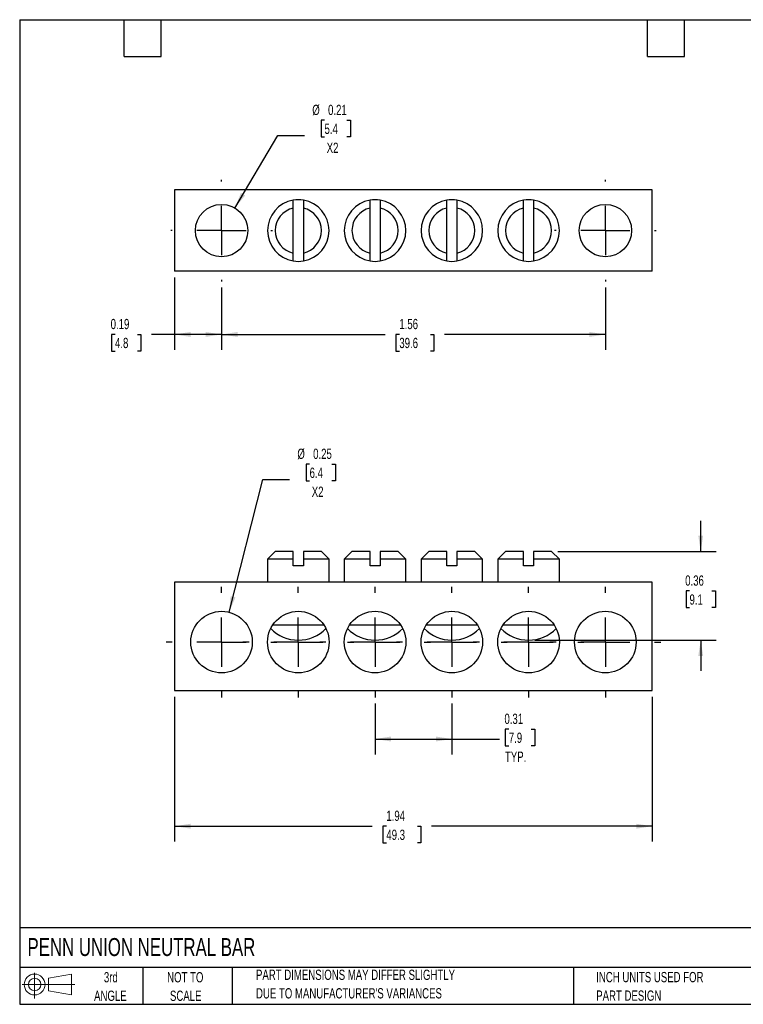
# Model space of a CAD drawing. Header units: inches. Extents: x 0.12 to 5.38, y 0.12 to 4.12.
# Tile 1 of 2: x 0.12 to 3.06, y 0.12 to 4.12. Entities that reach past the tile are written whole.
import ezdxf

# ---------------------------------------------------------------- set-up
doc = ezdxf.new("R2010")
doc.units = ezdxf.units.IN
doc.header["$LTSCALE"] = 0.5
doc.header["$MEASUREMENT"] = 0
doc.linetypes.add('CENTERX2', pattern=[0.8, 0.5, -0.1, 0.1, -0.1])
doc.layers.add('CENTER', color=40, linetype='CENTERX2')
doc.layers.add('SLD-DEFPOINTS', color=7, linetype='Continuous')
doc.layers.add('DIMENSIONS', color=140, linetype='Continuous', lineweight=25)
doc.layers.add('TEXT', color=140, linetype='Continuous', lineweight=25)
doc.styles.add('SLDTEXTSTYLE0', font='TXT', dxfattribs={"width": 0.7})
doc.dimstyles.new('SLDDIMSTYLE0', dxfattribs={"dimtxt": 0.04248, "dimasz": 0.065, "dimexe": 0, "dimexo": 0.0625, "dimgap": 0.01062, "dimtad": 0, "dimtih": 1, "dimtoh": 1, "dimrnd": 1e-09, "dimdsep": 46, "dimtxsty": 'SLDTEXTSTYLE0', "dimsah": 1, "dimcen": 0, "dimadec": 0, "dimazin": 2, "dimtfac": 1, "dimtofl": 0, "dimtmove": 0, "dimatfit": 3, "dimfxl": 0, "dimfrac": 2, "dimtolj": 1, "dimtzin": 12, "dimarcsym": 0})
doc.dimstyles.new('SLDDIMSTYLE1', dxfattribs={"dimtxt": 0.04248, "dimasz": 0.065, "dimexe": 0, "dimexo": 0.0625, "dimgap": 0.01062, "dimtad": 0, "dimtih": 1, "dimtoh": 1, "dimrnd": 1e-09, "dimdsep": 46, "dimtxsty": 'SLDTEXTSTYLE0', "dimsah": 1, "dimcen": 0.09, "dimadec": 0, "dimazin": 2, "dimtfac": 1, "dimtofl": 0, "dimtmove": 0, "dimatfit": 3, "dimfxl": 0, "dimfrac": 2, "dimtolj": 1, "dimtzin": 12, "dimarcsym": 0})
doc.dimstyles.new('SLDDIMSTYLE2', dxfattribs={"dimtxt": 0.04248, "dimasz": 0.065, "dimexe": 0, "dimexo": 0.0625, "dimgap": 0.01062, "dimtad": 0, "dimtih": 1, "dimtoh": 1, "dimrnd": 1e-09, "dimzin": 12, "dimdsep": 46, "dimtxsty": 'SLDTEXTSTYLE0', "dimsah": 1, "dimcen": 0.09, "dimadec": 0, "dimazin": 3, "dimtfac": 1, "dimtofl": 0, "dimtmove": 0, "dimatfit": 3, "dimfxl": 0, "dimfrac": 2, "dimtolj": 1, "dimtzin": 12, "dimarcsym": 0})
doc.dimstyles.new('SLDDIMSTYLE3', dxfattribs={"dimtxt": 0.04248, "dimasz": 0.065, "dimexe": 0, "dimexo": 0.0625, "dimgap": 0.01062, "dimtad": 0, "dimtih": 1, "dimtoh": 1, "dimrnd": 1e-09, "dimdsep": 46, "dimtxsty": 'SLDTEXTSTYLE0', "dimsah": 1, "dimcen": 0.09, "dimadec": 0, "dimazin": 2, "dimtfac": 1, "dimtmove": 0, "dimatfit": 0, "dimfxl": 0, "dimfrac": 2, "dimtolj": 1, "dimtzin": 12, "dimarcsym": 0})

# ---------------------------------------------------------------- blocks, each defined once
blk = doc.blocks.new('Block11')
at = {"color": 7, "linetype": 'Continuous', "lineweight": 18}
for p, q in [((0.051, 0.1045), (0.051, 0)), ((0.1079, 0.082), (0.2003, 0.0991)), ((0.1079, 0.0314), (0.1079, 0.082)), ((0.2003, 0.0991), (0.2003, 0.0144)), ((0, 0.0567), (0.2141, 0.0567)), ((0.1079, 0.0314), (0.2003, 0.0144))]:
    blk.add_line(p, q, dxfattribs=at)
for radius in [0.0423, 0.0253]:
    blk.add_circle((0.051, 0.0567), radius, dxfattribs=at)
blk = doc.blocks.new('Block12')
at = {"layer": 'SLD-DEFPOINTS'}
blk.add_blockref('Block11', (0, 0), dxfattribs=at)
blk = doc.blocks.new('_D')
at = {"layer": 'DIMENSIONS'}
for p, q in [((1.3027, 2.319), (1.2885, 2.319)), ((1.2885, 2.319), (1.2885, 2.2515)), ((1.3936, 2.319), (1.4079, 2.319)), ((1.4079, 2.319), (1.4079, 2.2515)), ((0.9757, 1.7177), (1.1124, 2.2574)), ((1.1124, 2.2574), (1.2217, 2.2574)), ((1.2885, 2.2515), (1.3027, 2.2515)), ((1.4079, 2.2515), (1.3936, 2.2515))]:
    blk.add_line(p, q, dxfattribs=at)
blk.add_solid([(0.9757, 1.7177), (1.0013, 1.7782), (0.982, 1.7831)], dxfattribs=at)
at = {"layer": 'DIMENSIONS', "char_height": 0.04167, "attachment_point": 1, "style": 'SLDTEXTSTYLE0'}
for s, insert in [('%%c', (1.253, 2.3823)), ('0.25', (1.3171, 2.3823)), ('6.4', (1.3027, 2.3052)), ('X2', (1.3115, 2.2282))]:
    blk.add_mtext(s, dxfattribs=dict(at, insert=insert))
blk = doc.blocks.new('_D_1')
at = {"layer": 'DIMENSIONS'}
for p, q in [((1.5686, 1.3465), (1.5686, 1.1403)), ((1.8805, 1.3465), (1.8805, 1.1403)), ((2.1119, 1.2425), (2.0977, 1.2425)), ((2.0977, 1.2425), (2.0977, 1.175)), ((2.2028, 1.2425), (2.2171, 1.2425)), ((2.2171, 1.2425), (2.2171, 1.175)), ((1.5686, 1.2028), (1.8805, 1.2028)), ((1.8805, 1.2028), (2.0739, 1.2028)), ((2.0977, 1.175), (2.1119, 1.175)), ((2.2171, 1.175), (2.2028, 1.175))]:
    blk.add_line(p, q, dxfattribs=at)
for points in [[(1.5686, 1.2028), (1.6336, 1.1928), (1.6336, 1.2128)], [(1.8805, 1.2028), (1.8155, 1.2128), (1.8155, 1.1928)]]:
    blk.add_solid(points, dxfattribs=at)
at = {"layer": 'DIMENSIONS', "char_height": 0.04167, "attachment_point": 1, "style": 'SLDTEXTSTYLE0'}
for s, insert in [('0.31', (2.0942, 1.3057)), ('7.9', (2.1119, 1.2287)), ('TYP.', (2.0963, 1.1517))]:
    blk.add_mtext(s, dxfattribs=dict(at, insert=insert))
blk = doc.blocks.new('_D_2')
at = {"layer": 'DIMENSIONS'}
for p, q in [((0.7545, 1.3746), (0.7545, 0.786)), ((2.6946, 1.3746), (2.6946, 0.786)), ((0.7545, 0.8485), (1.5568, 0.8485)), ((1.6144, 0.8485), (1.6001, 0.8485)), ((1.6001, 0.8485), (1.6001, 0.7809)), ((1.7406, 0.8485), (1.7549, 0.8485)), ((1.7549, 0.8485), (1.7549, 0.7809)), ((2.6946, 0.8485), (1.7982, 0.8485)), ((1.6001, 0.7809), (1.6144, 0.7809)), ((1.7549, 0.7809), (1.7406, 0.7809))]:
    blk.add_line(p, q, dxfattribs=at)
for points in [[(0.7545, 0.8485), (0.8195, 0.8385), (0.8195, 0.8585)], [(2.6946, 0.8485), (2.6296, 0.8585), (2.6296, 0.8385)]]:
    blk.add_solid(points, dxfattribs=at)
at = {"layer": 'DIMENSIONS', "char_height": 0.04167, "attachment_point": 1, "style": 'SLDTEXTSTYLE0'}
for s, insert in [('1.94', (1.6144, 0.9117)), ('49.3', (1.6144, 0.8346))]:
    blk.add_mtext(s, dxfattribs=dict(at, insert=insert))
blk = doc.blocks.new('_D_3')
at = {"layer": 'DIMENSIONS'}
for p, q in [((2.8915, 1.9644), (2.8915, 2.0894)), ((2.311, 1.9644), (2.954, 1.9644)), ((2.846, 1.8042), (2.8318, 1.8042)), ((2.8318, 1.8042), (2.8318, 1.7367)), ((2.9369, 1.8042), (2.9512, 1.8042)), ((2.9512, 1.8042), (2.9512, 1.7367)), ((2.8318, 1.7367), (2.846, 1.7367)), ((2.9512, 1.7367), (2.9369, 1.7367)), ((2.2173, 1.6044), (2.954, 1.6044)), ((2.8915, 1.6044), (2.8915, 1.4794))]:
    blk.add_line(p, q, dxfattribs=at)
for points in [[(2.8915, 1.9644), (2.9015, 2.0294), (2.8815, 2.0294)], [(2.8915, 1.6044), (2.8815, 1.5394), (2.9015, 1.5394)]]:
    blk.add_solid(points, dxfattribs=at)
at = {"layer": 'DIMENSIONS', "char_height": 0.04167, "attachment_point": 1, "style": 'SLDTEXTSTYLE0'}
for s, insert in [('0.36', (2.8284, 1.8674)), ('9.1', (2.846, 1.7904))]:
    blk.add_mtext(s, dxfattribs=dict(at, insert=insert))
blk = doc.blocks.new('SW_CENTERMARKSYMBOL_0')
at = {"layer": 'CENTER', "color": 0}
for p, q in [((0, 0.2), (0, 0.225)), ((0, 0), (0, 0.1)), ((-0.2, 0), (-0.225, 0)), ((0, 0), (-0.1, 0)), ((0, 0), (0, -0.1)), ((0, 0), (0.1, 0)), ((0.2, 0), (0.225, 0)), ((0, -0.2), (0, -0.225))]:
    blk.add_line(p, q, dxfattribs=at)
blk = doc.blocks.new('SW_CENTERMARKSYMBOL_1')
at = {"layer": 'CENTER', "color": 0}
for p, q in [((0, 0.2), (0, 0.225)), ((0, 0), (0, 0.1)), ((-0.2, 0), (-0.225, 0)), ((0, 0), (-0.1, 0)), ((0, 0), (0, -0.1)), ((0, 0), (0.1, 0)), ((0.2, 0), (0.225, 0)), ((0, -0.2), (0, -0.225))]:
    blk.add_line(p, q, dxfattribs=at)
blk = doc.blocks.new('SW_CENTERMARKSYMBOL_2')
at = {"layer": 'CENTER', "color": 0}
for p, q in [((0, 0.2), (0, 0.225)), ((0, 0), (0, 0.1)), ((-0.2, 0), (-0.225, 0)), ((0, 0), (-0.1, 0)), ((0, 0), (0, -0.1)), ((0, 0), (0.1, 0)), ((0.2, 0), (0.225, 0)), ((0, -0.2), (0, -0.225))]:
    blk.add_line(p, q, dxfattribs=at)
blk = doc.blocks.new('SW_CENTERMARKSYMBOL_3')
at = {"layer": 'CENTER', "color": 0}
for p, q in [((0, 0.2), (0, 0.225)), ((0, 0), (0, 0.1)), ((-0.2, 0), (-0.225, 0)), ((0, 0), (-0.1, 0)), ((0, 0), (0, -0.1)), ((0, 0), (0.1, 0)), ((0.2, 0), (0.225, 0)), ((0, -0.2), (0, -0.225))]:
    blk.add_line(p, q, dxfattribs=at)
blk = doc.blocks.new('SW_CENTERMARKSYMBOL_4')
at = {"layer": 'CENTER', "color": 0}
for p, q in [((0, 0.2), (0, 0.225)), ((0, 0), (0, 0.1)), ((-0.2, 0), (-0.225, 0)), ((0, 0), (-0.1, 0)), ((0, 0), (0, -0.1)), ((0, 0), (0.1, 0)), ((0.2, 0), (0.225, 0)), ((0, -0.2), (0, -0.225))]:
    blk.add_line(p, q, dxfattribs=at)
blk = doc.blocks.new('SW_CENTERMARKSYMBOL_5')
at = {"layer": 'CENTER', "color": 0}
for p, q in [((0, 0.2), (0, 0.225)), ((0, 0), (0, 0.1)), ((-0.2, 0), (-0.225, 0)), ((0, 0), (-0.1, 0)), ((0, 0), (0, -0.1)), ((0, 0), (0.1, 0)), ((0.2, 0), (0.225, 0)), ((0, -0.2), (0, -0.225))]:
    blk.add_line(p, q, dxfattribs=at)
blk = doc.blocks.new('_D_6')
at = {"layer": 'DIMENSIONS'}
for p, q in [((1.3633, 3.7162), (1.3491, 3.7162)), ((1.3491, 3.7162), (1.3491, 3.6487)), ((1.4542, 3.7162), (1.4685, 3.7162)), ((1.4685, 3.7162), (1.4685, 3.6487)), ((0.9991, 3.36), (1.173, 3.6545)), ((1.173, 3.6545), (1.2823, 3.6545)), ((1.3491, 3.6487), (1.3633, 3.6487)), ((1.4685, 3.6487), (1.4542, 3.6487))]:
    blk.add_line(p, q, dxfattribs=at)
blk.add_solid([(0.9991, 3.36), (1.0408, 3.4109), (1.0236, 3.4211)], dxfattribs=at)
at = {"layer": 'DIMENSIONS', "char_height": 0.04167, "attachment_point": 1, "style": 'SLDTEXTSTYLE0'}
for s, insert in [('%%c', (1.3136, 3.7794)), ('0.21', (1.3777, 3.7794)), ('5.4', (1.3633, 3.7024)), ('X2', (1.3721, 3.6254))]:
    blk.add_mtext(s, dxfattribs=dict(at, insert=insert))
blk = doc.blocks.new('_D_7')
at = {"layer": 'DIMENSIONS'}
for p, q in [((0.945, 3.0368), (0.945, 2.7838)), ((2.5041, 3.0368), (2.5041, 2.7838)), ((0.945, 2.8463), (1.6096, 2.8463)), ((1.6672, 2.8463), (1.6529, 2.8463)), ((1.6529, 2.8463), (1.6529, 2.7788)), ((1.7934, 2.8463), (1.8077, 2.8463)), ((1.8077, 2.8463), (1.8077, 2.7788)), ((2.5041, 2.8463), (1.851, 2.8463)), ((1.6529, 2.7788), (1.6672, 2.7788)), ((1.8077, 2.7788), (1.7934, 2.7788))]:
    blk.add_line(p, q, dxfattribs=at)
for points in [[(0.945, 2.8463), (1.01, 2.8363), (1.01, 2.8563)], [(2.5041, 2.8463), (2.4391, 2.8563), (2.4391, 2.8363)]]:
    blk.add_solid(points, dxfattribs=at)
at = {"layer": 'DIMENSIONS', "char_height": 0.04167, "attachment_point": 1, "style": 'SLDTEXTSTYLE0'}
for s, insert in [('1.56', (1.6672, 2.9095)), ('39.6', (1.6672, 2.8325))]:
    blk.add_mtext(s, dxfattribs=dict(at, insert=insert))
blk = doc.blocks.new('_D_8')
at = {"layer": 'DIMENSIONS'}
for p, q in [((0.7545, 3.0783), (0.7545, 2.7838)), ((0.945, 3.0368), (0.945, 2.7838)), ((0.5122, 2.8463), (0.4979, 2.8463)), ((0.4979, 2.8463), (0.4979, 2.7788)), ((0.6031, 2.8463), (0.6173, 2.8463)), ((0.6173, 2.8463), (0.6173, 2.7788)), ((0.7545, 2.8463), (0.6606, 2.8463)), ((0.945, 2.8463), (0.7545, 2.8463)), ((0.4979, 2.7788), (0.5122, 2.7788)), ((0.6173, 2.7788), (0.6031, 2.7788))]:
    blk.add_line(p, q, dxfattribs=at)
for points in [[(0.7545, 2.8463), (0.8195, 2.8363), (0.8195, 2.8563)], [(0.945, 2.8463), (0.88, 2.8563), (0.88, 2.8363)]]:
    blk.add_solid(points, dxfattribs=at)
at = {"layer": 'DIMENSIONS', "char_height": 0.04167, "attachment_point": 1, "style": 'SLDTEXTSTYLE0'}
for s, insert in [('0.19', (0.4945, 2.9095)), ('4.8', (0.5122, 2.8325))]:
    blk.add_mtext(s, dxfattribs=dict(at, insert=insert))
blk = doc.blocks.new('SW_CENTERMARKSYMBOL_6')
at = {"layer": 'CENTER', "color": 0}
for p, q in [((0, 0.2), (0, 0.2065)), ((0, 0), (0, 0.1)), ((-0.2, 0), (-0.2065, 0)), ((0, 0), (-0.1, 0)), ((0, 0), (0, -0.1)), ((0, 0), (0.1, 0)), ((0.2, 0), (0.2065, 0)), ((0, -0.2), (0, -0.2065))]:
    blk.add_line(p, q, dxfattribs=at)
blk = doc.blocks.new('SW_CENTERMARKSYMBOL_7')
at = {"layer": 'CENTER', "color": 0}
for p, q in [((0, 0.2), (0, 0.2065)), ((0, 0), (0, 0.1)), ((-0.2, 0), (-0.2065, 0)), ((0, 0), (-0.1, 0)), ((0, 0), (0, -0.1)), ((0, 0), (0.1, 0)), ((0.2, 0), (0.2065, 0)), ((0, -0.2), (0, -0.2065))]:
    blk.add_line(p, q, dxfattribs=at)

msp = doc.modelspace()

# ---------------------------------------------------------------- linework, layer by layer
for p, q in [((2.6946, 3.4333), (0.7545, 3.4333)), ((0.7545, 3.4333), (0.7545, 3.1033)), ((2.6946, 3.1033), (2.6946, 3.4333)), ((1.2363, 3.1768), (1.2363, 3.3598)), ((1.2773, 3.3598), (1.2773, 3.1768)), ((1.5481, 3.1768), (1.5481, 3.3598)), ((1.5891, 3.3598), (1.5891, 3.1768)), ((1.86, 3.1768), (1.86, 3.3598)), ((1.901, 3.3598), (1.901, 3.1768)), ((2.1718, 3.1768), (2.1718, 3.3598)), ((2.2128, 3.3598), (2.2128, 3.1768)), ((2.6946, 3.1033), (0.7545, 3.1033)), ((1.1631, 1.9644), (1.1318, 1.9331)), ((1.2363, 1.9644), (1.1631, 1.9644)), ((1.3506, 1.9644), (1.2773, 1.9644)), ((1.3818, 1.9331), (1.3506, 1.9644)), ((1.4749, 1.9644), (1.4436, 1.9331)), ((1.5481, 1.9644), (1.4749, 1.9644)), ((1.6624, 1.9644), (1.5891, 1.9644)), ((1.6936, 1.9331), (1.6624, 1.9644)), ((1.7867, 1.9644), (1.7555, 1.9331)), ((1.86, 1.9644), (1.7867, 1.9644)), ((1.9742, 1.9644), (1.901, 1.9644)), ((2.0055, 1.9331), (1.9742, 1.9644)), ((2.0985, 1.9644), (2.0673, 1.9331)), ((2.1718, 1.9644), (2.0985, 1.9644)), ((2.286, 1.9644), (2.2128, 1.9644)), ((2.3173, 1.9331), (2.286, 1.9644)), ((1.1318, 1.9331), (1.1318, 1.8394)), ((1.2363, 1.9331), (1.1318, 1.9331)), ((1.2363, 1.9064), (1.2363, 1.9331)), ((1.2773, 1.9331), (1.2773, 1.9064)), ((1.3818, 1.9331), (1.2773, 1.9331)), ((1.3818, 1.8394), (1.3818, 1.9331)), ((1.4436, 1.9331), (1.4436, 1.8394)), ((1.5481, 1.9331), (1.4436, 1.9331)), ((1.5481, 1.9064), (1.5481, 1.9331)), ((1.5891, 1.9331), (1.5891, 1.9064)), ((1.6936, 1.9331), (1.5891, 1.9331)), ((1.6936, 1.8394), (1.6936, 1.9331)), ((1.7555, 1.9331), (1.7555, 1.8394)), ((1.86, 1.9331), (1.7555, 1.9331)), ((1.86, 1.9064), (1.86, 1.9331)), ((1.901, 1.9331), (1.901, 1.9064)), ((2.0055, 1.9331), (1.901, 1.9331)), ((2.0055, 1.8394), (2.0055, 1.9331)), ((2.0673, 1.9331), (2.0673, 1.8394)), ((2.1718, 1.9331), (2.0673, 1.9331)), ((2.1718, 1.9064), (2.1718, 1.9331)), ((2.2128, 1.9331), (2.2128, 1.9064)), ((2.3173, 1.9331), (2.2128, 1.9331)), ((2.3173, 1.8394), (2.3173, 1.9331)), ((1.2773, 1.9064), (1.2363, 1.9064)), ((1.5891, 1.9064), (1.5481, 1.9064)), ((1.901, 1.9064), (1.86, 1.9064)), ((2.2128, 1.9064), (2.1718, 1.9064)), ((0.7545, 1.8394), (0.7545, 1.3996)), ((2.6946, 1.8394), (0.7545, 1.8394)), ((2.6946, 1.3996), (2.6946, 1.8394)), ((1.1532, 1.6664), (1.3604, 1.6664)), ((1.465, 1.6664), (1.6723, 1.6664)), ((1.7768, 1.6664), (1.9841, 1.6664)), ((2.0886, 1.6664), (2.2959, 1.6664)), ((0.7545, 1.3996), (2.6946, 1.3996))]:
    msp.add_line(p, q)
for centre, radius in [((0.945, 3.2683), 0.1065), ((2.5041, 3.2683), 0.1065), ((0.945, 1.5965), 0.125), ((1.2568, 1.5965), 0.125), ((1.5686, 1.5965), 0.125), ((1.8805, 1.5965), 0.125), ((2.1923, 1.5965), 0.125), ((2.5041, 1.5965), 0.125)]:
    msp.add_circle(centre, radius)
for centre, radius, start, end in [((1.2568, 3.2683), 0.125, 99.4391, 260.5609), ((1.2568, 3.2683), 0.125, 80.5609, 99.4391), ((1.2568, 3.2683), 0.125, 279.4391, 80.5609), ((1.5686, 3.2683), 0.125, 99.4391, 260.5609), ((1.5686, 3.2683), 0.125, 80.5609, 99.4391), ((1.5686, 3.2683), 0.125, 279.4391, 80.5609), ((1.8805, 3.2683), 0.125, 99.4391, 260.5609), ((1.8805, 3.2683), 0.125, 80.5609, 99.4391), ((1.8805, 3.2683), 0.125, 279.4391, 80.5609), ((2.1923, 3.2683), 0.125, 99.4391, 260.5609), ((2.1923, 3.2683), 0.125, 80.5609, 99.4391), ((2.1923, 3.2683), 0.125, 279.4391, 80.5609), ((1.2568, 3.2683), 0.0937, 102.6307, 257.3693), ((1.2568, 3.2683), 0.0937, 282.6307, 77.3693), ((1.5686, 3.2683), 0.0937, 102.6307, 257.3693), ((1.5686, 3.2683), 0.0937, 282.6307, 77.3693), ((1.8805, 3.2683), 0.0937, 102.6307, 257.3693), ((1.8805, 3.2683), 0.0937, 282.6307, 77.3693), ((2.1923, 3.2683), 0.0937, 102.6307, 257.3693), ((2.1923, 3.2683), 0.0937, 282.6307, 77.3693), ((1.2568, 3.2683), 0.125, 260.5609, 279.4391), ((1.5686, 3.2683), 0.125, 260.5609, 279.4391), ((1.8805, 3.2683), 0.125, 260.5609, 279.4391), ((2.1923, 3.2683), 0.125, 260.5609, 279.4391), ((1.2568, 1.7614), 0.157, 224.3844, 315.6156), ((1.5686, 1.7614), 0.157, 224.3844, 315.6156), ((1.8805, 1.7614), 0.157, 224.3844, 315.6156), ((2.1923, 1.7614), 0.157, 224.3844, 315.6156)]:
    msp.add_arc(centre, radius, start, end)
for points in [[(1.2363, 3.3598), (1.2363, 3.3704), (1.2363, 3.381), (1.2363, 3.3916)], [(1.2773, 3.3916), (1.2773, 3.381), (1.2773, 3.3704), (1.2773, 3.3598)], [(1.5481, 3.3598), (1.5481, 3.3704), (1.5481, 3.381), (1.5481, 3.3916)], [(1.5891, 3.3916), (1.5891, 3.381), (1.5891, 3.3704), (1.5891, 3.3598)], [(1.86, 3.3598), (1.86, 3.3704), (1.86, 3.381), (1.86, 3.3916)], [(1.901, 3.3916), (1.901, 3.381), (1.901, 3.3704), (1.901, 3.3598)], [(2.1718, 3.3598), (2.1718, 3.3704), (2.1718, 3.381), (2.1718, 3.3916)], [(2.2128, 3.3916), (2.2128, 3.381), (2.2128, 3.3704), (2.2128, 3.3598)], [(1.2363, 3.145), (1.2363, 3.1556), (1.2363, 3.1662), (1.2363, 3.1768)], [(1.2773, 3.1768), (1.2773, 3.1662), (1.2773, 3.1556), (1.2773, 3.145)], [(1.5481, 3.145), (1.5481, 3.1556), (1.5481, 3.1662), (1.5481, 3.1768)], [(1.5891, 3.1768), (1.5891, 3.1662), (1.5891, 3.1556), (1.5891, 3.145)], [(1.86, 3.145), (1.86, 3.1556), (1.86, 3.1662), (1.86, 3.1768)], [(1.901, 3.1768), (1.901, 3.1662), (1.901, 3.1556), (1.901, 3.145)], [(2.1718, 3.145), (2.1718, 3.1556), (2.1718, 3.1662), (2.1718, 3.1768)], [(2.2128, 3.1768), (2.2128, 3.1662), (2.2128, 3.1556), (2.2128, 3.145)], [(1.2363, 1.9331), (1.2363, 1.9436), (1.2363, 1.954), (1.2363, 1.9644)], [(1.2773, 1.9644), (1.2773, 1.954), (1.2773, 1.9436), (1.2773, 1.9331)], [(1.5481, 1.9331), (1.5481, 1.9436), (1.5481, 1.954), (1.5481, 1.9644)], [(1.5891, 1.9644), (1.5891, 1.954), (1.5891, 1.9436), (1.5891, 1.9331)], [(1.86, 1.9331), (1.86, 1.9436), (1.86, 1.954), (1.86, 1.9644)], [(1.901, 1.9644), (1.901, 1.954), (1.901, 1.9436), (1.901, 1.9331)], [(2.1718, 1.9331), (2.1718, 1.9436), (2.1718, 1.954), (2.1718, 1.9644)], [(2.2128, 1.9644), (2.2128, 1.954), (2.2128, 1.9436), (2.2128, 1.9331)]]:
    msp.add_open_spline(points, degree=3)
at = {"layer": 'TEXT'}
for p, q in [((0.125, 4.125), (5.375, 4.125)), ((0.125, 4.125), (0.125, 0.125)), ((0.55, 3.975), (0.55, 4.125)), ((0.7, 3.975), (0.7, 4.125)), ((2.675, 3.975), (2.675, 4.125)), ((2.825, 3.975), (2.825, 4.125)), ((0.55, 3.975), (0.7, 3.975)), ((2.675, 3.975), (2.825, 3.975)), ((5.375, 0.4356), (0.125, 0.4356)), ((5.375, 0.275), (0.125, 0.275)), ((0.625, 0.275), (0.625, 0.125)), ((0.9884, 0.275), (0.9884, 0.125)), ((2.3749, 0.275), (2.3749, 0.125)), ((0.125, 0.125), (5.375, 0.125))]:
    msp.add_line(p, q, dxfattribs=at)

# ---------------------------------------------------------------- block references
at = {"layer": 'CENTER'}
for name, p in [('SW_CENTERMARKSYMBOL_6', (0.945, 3.2683)), ('SW_CENTERMARKSYMBOL_7', (2.5041, 3.2683)), ('SW_CENTERMARKSYMBOL_1', (0.945, 1.5965)), ('SW_CENTERMARKSYMBOL_0', (1.2568, 1.5965)), ('SW_CENTERMARKSYMBOL_2', (1.5686, 1.5965)), ('SW_CENTERMARKSYMBOL_3', (1.8805, 1.5965)), ('SW_CENTERMARKSYMBOL_4', (2.1923, 1.5965)), ('SW_CENTERMARKSYMBOL_5', (2.5041, 1.5965))]:
    msp.add_blockref(name, p, dxfattribs=at)
at = {"layer": 'SLD-DEFPOINTS'}
msp.add_blockref('Block12', (0.1346, 0.1487), dxfattribs=at)

# ---------------------------------------------------------------- texts
at = {"layer": 'TEXT', "style": 'SLDTEXTSTYLE0'}
for s, insert, char_height, attachment_point in [('PENN UNION NEUTRAL BAR', (0.1568, 0.3941), 0.072917, 1), ('3rd', (0.4953, 0.2558), 0.04167, 2), ('NOT TO', (0.7976, 0.2558), 0.04167, 2), ('PART DIMENSIONS MAY DIFFER SLIGHTLY', (1.085, 0.2658), 0.041667, 1), ('INCH UNITS USED FOR', (2.4671, 0.2564), 0.041667, 1), ('ANGLE', (0.4934, 0.1806), 0.04167, 2), ('SCALE', (0.7994, 0.1806), 0.04167, 2), ("DUE TO MANUFACTURER'S VARIANCES", (1.085, 0.1905), 0.041667, 1), ('PART DESIGN', (2.4671, 0.1812), 0.041667, 1)]:
    msp.add_mtext(s, dxfattribs=dict(at, insert=insert, char_height=char_height, attachment_point=attachment_point))

# ---------------------------------------------------------------- dimensions: what is measured, and where the dimension line sits
at = {"layer": 'DIMENSIONS'}
for p1, p2, picture, middle in [((0.8909, 3.1766), (0.9991, 3.36), '_D_6', (1.4088, 3.6764)), ((0.9143, 1.4753), (0.9757, 1.7177), '_D', (1.3482, 2.2793))]:
    dim = msp.add_diameter_dim_2p(p1=p1, p2=p2, text='<>\\PX2', dimstyle='SLDDIMSTYLE0', dxfattribs=at)
    dim.commit()
    dim.dimension.update_dxf_attribs({"geometry": picture, "text_midpoint": middle, "dimtype": 163})
for base, p1, p2, dimstyle, picture, middle in [((0.945, 2.8463), (0.7545, 3.1033), (0.945, 3.0618), 'SLDDIMSTYLE1', '_D_8', (0.5576, 2.8463)), ((2.5041, 2.8463), (0.945, 3.0618), (2.5041, 3.0618), 'SLDDIMSTYLE2', '_D_7', (1.7303, 2.8463))]:
    dim = msp.add_linear_dim(base=base, p1=p1, p2=p2, dimstyle=dimstyle, dxfattribs=at)
    dim.commit()
    dim.dimension.update_dxf_attribs({"geometry": picture, "text_midpoint": middle, "dimtype": 160})
for base, p1, p2, angle, dimstyle, picture, middle in [((2.8915, 1.6044), (2.286, 1.9644), (2.1923, 1.6044), 90, 'SLDDIMSTYLE3', '_D_3', (2.8915, 1.8042)), ((2.6946, 0.8485), (0.7545, 1.3996), (2.6946, 1.3996), 0, 'SLDDIMSTYLE2', '_D_2', (1.6775, 0.8485))]:
    dim = msp.add_linear_dim(base=base, p1=p1, p2=p2, angle=angle, dimstyle=dimstyle, dxfattribs=at)
    dim.commit()
    dim.dimension.update_dxf_attribs({"geometry": picture, "text_midpoint": middle, "dimtype": 160})
dim = msp.add_linear_dim(base=(1.8805, 1.2028), p1=(1.5686, 1.3715), p2=(1.8805, 1.3715), text='<>\\PTYP.', dimstyle='SLDDIMSTYLE1', dxfattribs=at)
dim.commit()
dim.dimension.update_dxf_attribs({"geometry": '_D_1', "text_midpoint": (2.1574, 1.2028), "dimtype": 160})

doc.saveas('drawing.dxf')
